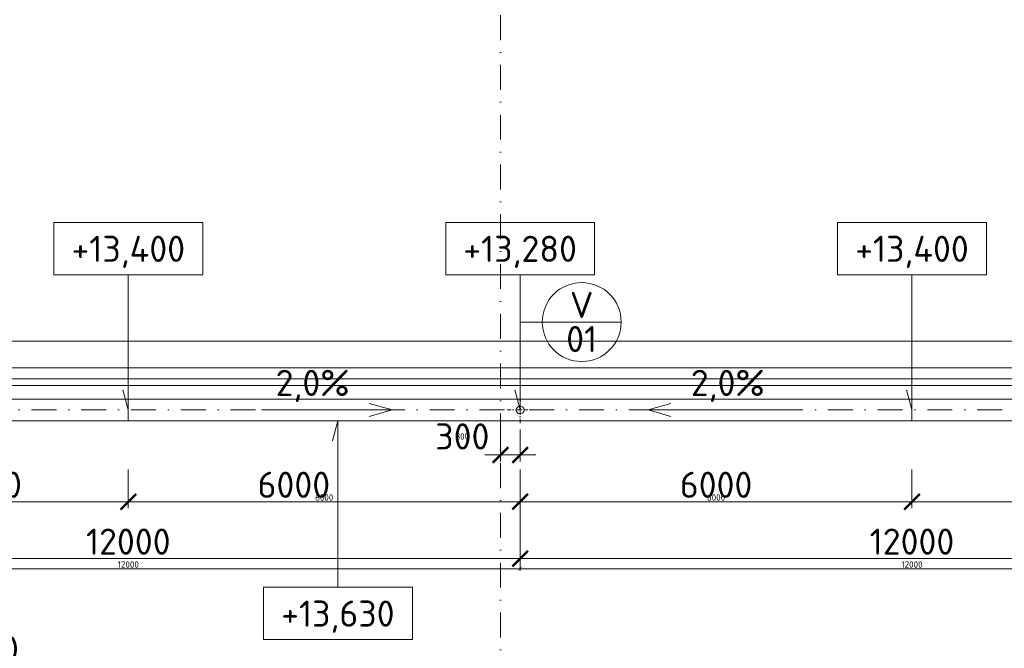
# Model space of a CAD drawing. Header units: millimetres. Extents: x -725694 to 5289369, y -1488057 to 2187451.
# Tile 164 of 256: x 10637 to 25714, y 227652 to 237275. Entities that reach past the tile are written whole.
import ezdxf
from ezdxf.enums import TextEntityAlignment as Align

# ---------------------------------------------------------------- set-up
doc = ezdxf.new("R2010")
doc.units = ezdxf.units.MM
doc.linetypes.add('CENTERX2', pattern=[101.6, 63.5, -12.7, 12.7, -12.7])
doc.linetypes.add('DASHDOT', pattern=[25.4, 12.7, -6.35, 0, -6.35])
doc.layers.get('Defpoints').update_dxf_attribs({"color": 8})
for name, color, linetype, lineweight in [('A99_N_kce-pohl', 1, 'Continuous', 9), ('A99_N_koty-200', 5, 'Continuous', 5), ('A99_N_koty-200 @ 200', 5, 'Continuous', 5), ('A99_N_koty-200 @ 50 (2)', 5, 'Continuous', 5), ('A99_N_koty-vysk', 160, 'Continuous', 5), ('A99_N_znaceni 200', 5, 'Continuous', 5), ('A99_S_kce-pohl', 7, 'Continuous', 5), ('A99_S_osy', 1, 'CENTERX2', 5)]:
    doc.layers.add(name, color=color, linetype=linetype, lineweight=lineweight)
doc.styles.add('A99_kota', font='isocpeur.ttf', dxfattribs={"height": 2})
doc.styles.add('A99_popis', font='isocpeur.ttf')
doc.styles.add('ad_popis 100', font='isocpeur.ttf', dxfattribs={"height": 200})
doc.dimstyles.new('A99_kota_200 new', dxfattribs={"dimscale": 200, "dimtxt": 2, "dimasz": 1.2, "dimexe": 0.5, "dimexo": 1.5, "dimgap": 0.3, "dimtad": 1, "dimdec": 0, "dimzin": 3, "dimdsep": 46, "dimtxsty": 'A99_kota', "dimblk": 'ARCHTICK', "dimcen": 2.5, "dimazin": 2, "dimtfac": 0.75, "dimtdec": 0, "dimtmove": 2, "dimatfit": 0, "dimfxl": 0, "dimtolj": 1, "dimtzin": 0, "dimlwd": 5, "dimlwe": 5, "dimarcsym": 0})

# ---------------------------------------------------------------- blocks, each defined once
blk = doc.blocks.new('_ArchTick')
at = {"color": 0, "linetype": 'ByBlock', "const_width": 0.15}
blk.add_lwpolyline([(-0.5, -0.5), (0.5, 0.5)], dxfattribs=at)
blk = doc.blocks.new('*D4494')
at = {"layer": 'A99_N_koty-200', "color": 0, "linetype": 'Continuous', "lineweight": 5, "transparency": 16777216}
for p, q in [((5860, 227380), (5860, 227480)), ((5860, 227380), (11930, 227380)), ((11930, 226580), (11930, 227480))]:
    blk.add_line(p, q, dxfattribs=at)
at = {"layer": 'Defpoints', "color": 0, "linetype": 'Continuous', "lineweight": 0, "transparency": 16777216}
for p in [(11930, 227380), (5860, 227175), (11930, 225255)]:
    blk.add_point(p, dxfattribs=at)
at = {"layer": 'A99_N_koty-200', "color": 0, "linetype": 'Continuous', "lineweight": 5, "transparency": 16777216, "xscale": 240, "yscale": 240, "zscale": 240, "rotation": 180}
blk.add_blockref('_ArchTick', (5860, 227380), dxfattribs=at)
at = {"layer": 'A99_N_koty-200', "color": 0, "linetype": 'Continuous', "lineweight": 5, "transparency": 16777216, "xscale": 240, "yscale": 240, "zscale": 240}
blk.add_blockref('_ArchTick', (11930, 227380), dxfattribs=at)
at = {"layer": 'A99_N_koty-200', "color": 0, "linetype": 'Continuous', "transparency": 16777216, "insert": (10065, 227640), "char_height": 400, "attachment_point": 5, "style": 'A99_kota'}
blk.add_mtext('\\A1;6070', dxfattribs=at)
blk = doc.blocks.new('*D4495')
at = {"layer": 'A99_N_koty-200', "color": 0, "linetype": 'Continuous', "lineweight": 5, "transparency": 16777216}
for p, q in [((5860, 227175), (5860, 227200)), ((5860, 227175), (11930, 227175)), ((11930, 226975), (11930, 227200))]:
    blk.add_line(p, q, dxfattribs=at)
at = {"layer": 'Defpoints', "color": 0, "linetype": 'Continuous', "lineweight": 0, "transparency": 16777216}
for p in [(5860, 227175), (11930, 227175), (11930, 225255)]:
    blk.add_point(p, dxfattribs=at)
at = {"layer": 'A99_N_koty-200', "color": 0, "linetype": 'Continuous', "lineweight": 5, "transparency": 16777216, "xscale": 60, "yscale": 60, "zscale": 60, "rotation": 180}
blk.add_blockref('_ArchTick', (5860, 227175), dxfattribs=at)
at = {"layer": 'A99_N_koty-200', "color": 0, "linetype": 'Continuous', "lineweight": 5, "transparency": 16777216, "xscale": 60, "yscale": 60, "zscale": 60}
blk.add_blockref('_ArchTick', (11930, 227175), dxfattribs=at)
at = {"layer": 'A99_N_koty-200', "color": 0, "linetype": 'Continuous', "transparency": 16777216, "insert": (8895, 227240), "char_height": 100, "attachment_point": 5, "style": 'A99_kota'}
blk.add_mtext('\\A1;6070', dxfattribs=at)
blk = doc.blocks.new('*D4960')
at = {"layer": 'A99_N_koty-200', "color": 0, "linetype": 'Continuous', "lineweight": 5, "transparency": 16777216}
for p, q in [((18000, 231000), (18000, 230512.5)), ((18300, 231000), (18300, 230512.5)), ((18000, 230612.5), (17760, 230612.5)), ((18000, 230612.5), (18300, 230612.5)), ((18300, 230612.5), (18540, 230612.5))]:
    blk.add_line(p, q, dxfattribs=at)
at = {"layer": 'Defpoints', "color": 0, "linetype": 'Continuous', "lineweight": 0, "transparency": 16777216}
for p in [(18000, 231300), (18300, 231300), (18300, 230612.5)]:
    blk.add_point(p, dxfattribs=at)
at = {"layer": 'A99_N_koty-200', "color": 0, "linetype": 'Continuous', "lineweight": 5, "transparency": 16777216, "xscale": 240, "yscale": 240, "zscale": 240}
blk.add_blockref('_ArchTick', (18000, 230612.5), dxfattribs=at)
at = {"layer": 'A99_N_koty-200', "color": 0, "linetype": 'Continuous', "lineweight": 5, "transparency": 16777216, "xscale": 240, "yscale": 240, "zscale": 240, "rotation": 180}
blk.add_blockref('_ArchTick', (18300, 230612.5), dxfattribs=at)
at = {"layer": 'A99_N_koty-200', "color": 0, "linetype": 'Continuous', "transparency": 16777216, "insert": (17415, 230895), "char_height": 400, "attachment_point": 5, "style": 'A99_kota'}
blk.add_mtext('\\A1;300', dxfattribs=at)
blk = doc.blocks.new('*D4961')
at = {"layer": 'A99_N_koty-200', "color": 0, "linetype": 'Continuous', "lineweight": 5, "transparency": 16777216}
for p, q in [((18000, 230812.5), (18000, 230587.5)), ((18300, 230812.5), (18300, 230587.5)), ((18000, 230612.5), (17940, 230612.5)), ((18000, 230612.5), (18300, 230612.5)), ((18300, 230612.5), (18360, 230612.5))]:
    blk.add_line(p, q, dxfattribs=at)
at = {"layer": 'Defpoints', "color": 0, "linetype": 'Continuous', "lineweight": 0, "transparency": 16777216}
for p in [(18000, 231300), (18300, 231300), (18300, 230612.5)]:
    blk.add_point(p, dxfattribs=at)
at = {"layer": 'A99_N_koty-200', "color": 0, "linetype": 'Continuous', "lineweight": 5, "transparency": 16777216, "xscale": 60, "yscale": 60, "zscale": 60}
blk.add_blockref('_ArchTick', (18000, 230612.5), dxfattribs=at)
at = {"layer": 'A99_N_koty-200', "color": 0, "linetype": 'Continuous', "lineweight": 5, "transparency": 16777216, "xscale": 60, "yscale": 60, "zscale": 60, "rotation": 180}
blk.add_blockref('_ArchTick', (18300, 230612.5), dxfattribs=at)
at = {"layer": 'A99_N_koty-200', "color": 0, "linetype": 'Continuous', "transparency": 16777216, "insert": (17415, 230895), "char_height": 100, "attachment_point": 5, "style": 'A99_kota'}
blk.add_mtext('\\A1;300', dxfattribs=at)
blk = doc.blocks.new('*D4966')
at = {"layer": 'A99_N_koty-200', "color": 0, "linetype": 'Continuous', "lineweight": 5, "transparency": 16777216}
for p, q in [((6300, 229825), (6300, 228925)), ((18300, 229825), (18300, 228925)), ((6300, 229025), (18300, 229025))]:
    blk.add_line(p, q, dxfattribs=at)
at = {"layer": 'Defpoints', "color": 0, "linetype": 'Continuous', "lineweight": 0, "transparency": 16777216}
for p in [(6300, 231300), (18300, 231300), (18300, 229025)]:
    blk.add_point(p, dxfattribs=at)
at = {"layer": 'A99_N_koty-200', "color": 0, "linetype": 'Continuous', "lineweight": 5, "transparency": 16777216, "xscale": 240, "yscale": 240, "zscale": 240, "rotation": 180}
blk.add_blockref('_ArchTick', (6300, 229025), dxfattribs=at)
at = {"layer": 'A99_N_koty-200', "color": 0, "linetype": 'Continuous', "lineweight": 5, "transparency": 16777216, "xscale": 240, "yscale": 240, "zscale": 240}
blk.add_blockref('_ArchTick', (18300, 229025), dxfattribs=at)
at = {"layer": 'A99_N_koty-200', "color": 0, "linetype": 'Continuous', "transparency": 16777216, "insert": (12300, 229285), "char_height": 400, "attachment_point": 5, "style": 'A99_kota'}
blk.add_mtext('\\A1;12000', dxfattribs=at)
blk = doc.blocks.new('*D4967')
at = {"layer": 'A99_N_koty-200', "color": 0, "linetype": 'Continuous', "lineweight": 5, "transparency": 16777216}
for p, q in [((6300, 229070), (6300, 228845)), ((18300, 229070), (18300, 228845)), ((6300, 228870), (18300, 228870))]:
    blk.add_line(p, q, dxfattribs=at)
at = {"layer": 'Defpoints', "color": 0, "linetype": 'Continuous', "lineweight": 0, "transparency": 16777216}
for p in [(6300, 231300), (18300, 231300), (18300, 228870)]:
    blk.add_point(p, dxfattribs=at)
at = {"layer": 'A99_N_koty-200', "color": 0, "linetype": 'Continuous', "lineweight": 5, "transparency": 16777216, "xscale": 60, "yscale": 60, "zscale": 60, "rotation": 180}
blk.add_blockref('_ArchTick', (6300, 228870), dxfattribs=at)
at = {"layer": 'A99_N_koty-200', "color": 0, "linetype": 'Continuous', "lineweight": 5, "transparency": 16777216, "xscale": 60, "yscale": 60, "zscale": 60}
blk.add_blockref('_ArchTick', (18300, 228870), dxfattribs=at)
at = {"layer": 'A99_N_koty-200', "color": 0, "linetype": 'Continuous', "transparency": 16777216, "insert": (12300, 228935), "char_height": 100, "attachment_point": 5, "style": 'A99_kota'}
blk.add_mtext('\\A1;12000', dxfattribs=at)
blk = doc.blocks.new('*D4969')
at = {"layer": 'A99_N_koty-200', "color": 0, "linetype": 'Continuous', "lineweight": 5, "transparency": 16777216}
for p, q in [((6300, 230390), (6300, 229795)), ((12300, 230390), (12300, 229795)), ((6300, 229895), (12300, 229895))]:
    blk.add_line(p, q, dxfattribs=at)
at = {"layer": 'Defpoints', "color": 0, "linetype": 'Continuous', "lineweight": 0, "transparency": 16777216}
for p in [(6300, 230690), (12300, 230690), (12300, 229895)]:
    blk.add_point(p, dxfattribs=at)
at = {"layer": 'A99_N_koty-200', "color": 0, "linetype": 'Continuous', "lineweight": 5, "transparency": 16777216, "xscale": 240, "yscale": 240, "zscale": 240, "rotation": 180}
blk.add_blockref('_ArchTick', (6300, 229895), dxfattribs=at)
at = {"layer": 'A99_N_koty-200', "color": 0, "linetype": 'Continuous', "lineweight": 5, "transparency": 16777216, "xscale": 240, "yscale": 240, "zscale": 240}
blk.add_blockref('_ArchTick', (12300, 229895), dxfattribs=at)
at = {"layer": 'A99_N_koty-200', "color": 0, "linetype": 'Continuous', "transparency": 16777216, "insert": (10115, 230155), "char_height": 400, "attachment_point": 5, "style": 'A99_kota'}
blk.add_mtext('\\A1;6000', dxfattribs=at)
blk = doc.blocks.new('*D4970')
at = {"layer": 'A99_N_koty-200', "color": 0, "linetype": 'Continuous', "lineweight": 5, "transparency": 16777216}
for p, q in [((6300, 230095), (6300, 229870)), ((12300, 230095), (12300, 229870)), ((6300, 229895), (12300, 229895))]:
    blk.add_line(p, q, dxfattribs=at)
at = {"layer": 'Defpoints', "color": 0, "linetype": 'Continuous', "lineweight": 0, "transparency": 16777216}
for p in [(6300, 230690), (12300, 230690), (12300, 229895)]:
    blk.add_point(p, dxfattribs=at)
at = {"layer": 'A99_N_koty-200', "color": 0, "linetype": 'Continuous', "lineweight": 5, "transparency": 16777216, "xscale": 60, "yscale": 60, "zscale": 60, "rotation": 180}
blk.add_blockref('_ArchTick', (6300, 229895), dxfattribs=at)
at = {"layer": 'A99_N_koty-200', "color": 0, "linetype": 'Continuous', "lineweight": 5, "transparency": 16777216, "xscale": 60, "yscale": 60, "zscale": 60}
blk.add_blockref('_ArchTick', (12300, 229895), dxfattribs=at)
at = {"layer": 'A99_N_koty-200', "color": 0, "linetype": 'Continuous', "transparency": 16777216, "insert": (9300, 229960), "char_height": 100, "attachment_point": 5, "style": 'A99_kota'}
blk.add_mtext('\\A1;6000', dxfattribs=at)
blk = doc.blocks.new('*D4972')
at = {"layer": 'A99_N_koty-200', "color": 0, "linetype": 'Continuous', "lineweight": 5, "transparency": 16777216}
for p, q in [((12300, 230390), (12300, 229795)), ((18300, 230390), (18300, 229795)), ((18300, 229895), (12300, 229895))]:
    blk.add_line(p, q, dxfattribs=at)
at = {"layer": 'Defpoints', "color": 0, "linetype": 'Continuous', "lineweight": 0, "transparency": 16777216}
for p in [(12300, 230690), (18300, 230690), (12300, 229895)]:
    blk.add_point(p, dxfattribs=at)
at = {"layer": 'A99_N_koty-200', "color": 0, "linetype": 'Continuous', "lineweight": 5, "transparency": 16777216, "xscale": 240, "yscale": 240, "zscale": 240, "rotation": 180}
blk.add_blockref('_ArchTick', (12300, 229895), dxfattribs=at)
at = {"layer": 'A99_N_koty-200', "color": 0, "linetype": 'Continuous', "lineweight": 5, "transparency": 16777216, "xscale": 240, "yscale": 240, "zscale": 240}
blk.add_blockref('_ArchTick', (18300, 229895), dxfattribs=at)
at = {"layer": 'A99_N_koty-200', "color": 0, "linetype": 'Continuous', "transparency": 16777216, "insert": (14835, 230155), "char_height": 400, "attachment_point": 5, "style": 'A99_kota'}
blk.add_mtext('\\A1;6000', dxfattribs=at)
blk = doc.blocks.new('*D4973')
at = {"layer": 'A99_N_koty-200', "color": 0, "linetype": 'Continuous', "lineweight": 5, "transparency": 16777216}
for p, q in [((12300, 230095), (12300, 229870)), ((18300, 230095), (18300, 229870)), ((18300, 229895), (12300, 229895))]:
    blk.add_line(p, q, dxfattribs=at)
at = {"layer": 'Defpoints', "color": 0, "linetype": 'Continuous', "lineweight": 0, "transparency": 16777216}
for p in [(12300, 230690), (18300, 230690), (12300, 229895)]:
    blk.add_point(p, dxfattribs=at)
at = {"layer": 'A99_N_koty-200', "color": 0, "linetype": 'Continuous', "lineweight": 5, "transparency": 16777216, "xscale": 60, "yscale": 60, "zscale": 60, "rotation": 180}
blk.add_blockref('_ArchTick', (12300, 229895), dxfattribs=at)
at = {"layer": 'A99_N_koty-200', "color": 0, "linetype": 'Continuous', "lineweight": 5, "transparency": 16777216, "xscale": 60, "yscale": 60, "zscale": 60}
blk.add_blockref('_ArchTick', (18300, 229895), dxfattribs=at)
at = {"layer": 'A99_N_koty-200', "color": 0, "linetype": 'Continuous', "transparency": 16777216, "insert": (15300, 229960), "char_height": 100, "attachment_point": 5, "style": 'A99_kota'}
blk.add_mtext('\\A1;6000', dxfattribs=at)
blk = doc.blocks.new('*U66')
at = {"color": 0, "linetype": 'ByBlock'}
for p, q in [((5.7, -4), (5.7, -14.35)), ((5.7, -14.35), (5.286, -12.805))]:
    blk.add_line(p, q, dxfattribs=at)
blk.add_lwpolyline([(0, -4), (11.4, -4), (11.4, 0), (0, 0)], close=True, dxfattribs=at)
at = {"color": 0, "linetype": 'ByBlock', "style": 'A99_kota'}
for tag, p in [('VYSKA', (5.7, -2.241)), ('VYSKA_POPIS1', (5.7, -6.041)), ('VYSKA_POPIS2', (5.9, -9.541)), ('VYSKA_POPIS3', (5.9, -13.041))]:
    blk.add_attdef(tag, text='', height=2, dxfattribs=at).set_placement(p, align=Align.MIDDLE)
blk = doc.blocks.new('*U67')
at = {"color": 0, "linetype": 'ByBlock'}
for p, q in [((5.7, 12.75), (5.286, 11.205)), ((5.7, 0), (5.7, 12.75))]:
    blk.add_line(p, q, dxfattribs=at)
blk.add_lwpolyline([(0, -4), (11.4, -4), (11.4, 0), (0, 0)], close=True, dxfattribs=at)
at = {"color": 0, "linetype": 'ByBlock', "style": 'A99_kota'}
for tag, p in [('VYSKA', (5.7, -2.241)), ('VYSKA_POPIS1', (5.7, -6.041)), ('VYSKA_POPIS2', (5.9, -9.541)), ('VYSKA_POPIS3', (5.9, -13.041))]:
    blk.add_attdef(tag, text='', height=2, dxfattribs=at).set_placement(p, align=Align.MIDDLE)
blk = doc.blocks.new('*D5050')
at = {"layer": 'A99_N_koty-200', "color": 0, "linetype": 'Continuous', "lineweight": 5, "transparency": 16777216}
for p, q in [((18300, 229825), (18300, 228925)), ((30300, 229825), (30300, 228925)), ((18300, 229025), (30300, 229025))]:
    blk.add_line(p, q, dxfattribs=at)
at = {"layer": 'Defpoints', "color": 0, "linetype": 'Continuous', "lineweight": 0, "transparency": 16777216}
for p in [(18300, 231300), (30300, 231300), (30300, 229025)]:
    blk.add_point(p, dxfattribs=at)
at = {"layer": 'A99_N_koty-200', "color": 0, "linetype": 'Continuous', "lineweight": 5, "transparency": 16777216, "xscale": 240, "yscale": 240, "zscale": 240, "rotation": 180}
blk.add_blockref('_ArchTick', (18300, 229025), dxfattribs=at)
at = {"layer": 'A99_N_koty-200', "color": 0, "linetype": 'Continuous', "lineweight": 5, "transparency": 16777216, "xscale": 240, "yscale": 240, "zscale": 240}
blk.add_blockref('_ArchTick', (30300, 229025), dxfattribs=at)
at = {"layer": 'A99_N_koty-200', "color": 0, "linetype": 'Continuous', "transparency": 16777216, "insert": (24300, 229285), "char_height": 400, "attachment_point": 5, "style": 'A99_kota'}
blk.add_mtext('\\A1;12000', dxfattribs=at)
blk = doc.blocks.new('*D5051')
at = {"layer": 'A99_N_koty-200', "color": 0, "linetype": 'Continuous', "lineweight": 5, "transparency": 16777216}
for p, q in [((18300, 229070), (18300, 228845)), ((30300, 229070), (30300, 228845)), ((18300, 228870), (30300, 228870))]:
    blk.add_line(p, q, dxfattribs=at)
at = {"layer": 'Defpoints', "color": 0, "linetype": 'Continuous', "lineweight": 0, "transparency": 16777216}
for p in [(18300, 231300), (30300, 231300), (30300, 228870)]:
    blk.add_point(p, dxfattribs=at)
at = {"layer": 'A99_N_koty-200', "color": 0, "linetype": 'Continuous', "lineweight": 5, "transparency": 16777216, "xscale": 60, "yscale": 60, "zscale": 60, "rotation": 180}
blk.add_blockref('_ArchTick', (18300, 228870), dxfattribs=at)
at = {"layer": 'A99_N_koty-200', "color": 0, "linetype": 'Continuous', "lineweight": 5, "transparency": 16777216, "xscale": 60, "yscale": 60, "zscale": 60}
blk.add_blockref('_ArchTick', (30300, 228870), dxfattribs=at)
at = {"layer": 'A99_N_koty-200', "color": 0, "linetype": 'Continuous', "transparency": 16777216, "insert": (24300, 228935), "char_height": 100, "attachment_point": 5, "style": 'A99_kota'}
blk.add_mtext('\\A1;12000', dxfattribs=at)
blk = doc.blocks.new('*D5053')
at = {"layer": 'A99_N_koty-200', "color": 0, "linetype": 'Continuous', "lineweight": 5, "transparency": 16777216}
for p, q in [((18300, 230390), (18300, 229795)), ((24300, 230390), (24300, 229795)), ((18300, 229895), (24300, 229895))]:
    blk.add_line(p, q, dxfattribs=at)
at = {"layer": 'Defpoints', "color": 0, "linetype": 'Continuous', "lineweight": 0, "transparency": 16777216}
for p in [(18300, 230690), (24300, 230690), (24300, 229895)]:
    blk.add_point(p, dxfattribs=at)
at = {"layer": 'A99_N_koty-200', "color": 0, "linetype": 'Continuous', "lineweight": 5, "transparency": 16777216, "xscale": 240, "yscale": 240, "zscale": 240, "rotation": 180}
blk.add_blockref('_ArchTick', (18300, 229895), dxfattribs=at)
at = {"layer": 'A99_N_koty-200', "color": 0, "linetype": 'Continuous', "lineweight": 5, "transparency": 16777216, "xscale": 240, "yscale": 240, "zscale": 240}
blk.add_blockref('_ArchTick', (24300, 229895), dxfattribs=at)
at = {"layer": 'A99_N_koty-200', "color": 0, "linetype": 'Continuous', "transparency": 16777216, "insert": (21300, 230155), "char_height": 400, "attachment_point": 5, "style": 'A99_kota'}
blk.add_mtext('\\A1;6000', dxfattribs=at)
blk = doc.blocks.new('*D5054')
at = {"layer": 'A99_N_koty-200', "color": 0, "linetype": 'Continuous', "lineweight": 5, "transparency": 16777216}
for p, q in [((18300, 230095), (18300, 229870)), ((24300, 230095), (24300, 229870)), ((18300, 229895), (24300, 229895))]:
    blk.add_line(p, q, dxfattribs=at)
at = {"layer": 'Defpoints', "color": 0, "linetype": 'Continuous', "lineweight": 0, "transparency": 16777216}
for p in [(18300, 230690), (24300, 230690), (24300, 229895)]:
    blk.add_point(p, dxfattribs=at)
at = {"layer": 'A99_N_koty-200', "color": 0, "linetype": 'Continuous', "lineweight": 5, "transparency": 16777216, "xscale": 60, "yscale": 60, "zscale": 60, "rotation": 180}
blk.add_blockref('_ArchTick', (18300, 229895), dxfattribs=at)
at = {"layer": 'A99_N_koty-200', "color": 0, "linetype": 'Continuous', "lineweight": 5, "transparency": 16777216, "xscale": 60, "yscale": 60, "zscale": 60}
blk.add_blockref('_ArchTick', (24300, 229895), dxfattribs=at)
at = {"layer": 'A99_N_koty-200', "color": 0, "linetype": 'Continuous', "transparency": 16777216, "insert": (21300, 229960), "char_height": 100, "attachment_point": 5, "style": 'A99_kota'}
blk.add_mtext('\\A1;6000', dxfattribs=at)
blk = doc.blocks.new('*D5056')
at = {"layer": 'A99_N_koty-200', "color": 0, "linetype": 'Continuous', "lineweight": 5, "transparency": 16777216}
for p, q in [((24300, 230390), (24300, 229795)), ((30300, 230390), (30300, 229795)), ((30300, 229895), (24300, 229895))]:
    blk.add_line(p, q, dxfattribs=at)
at = {"layer": 'Defpoints', "color": 0, "linetype": 'Continuous', "lineweight": 0, "transparency": 16777216}
for p in [(24300, 230690), (30300, 230690), (24300, 229895)]:
    blk.add_point(p, dxfattribs=at)
at = {"layer": 'A99_N_koty-200', "color": 0, "linetype": 'Continuous', "lineweight": 5, "transparency": 16777216, "xscale": 240, "yscale": 240, "zscale": 240, "rotation": 180}
blk.add_blockref('_ArchTick', (24300, 229895), dxfattribs=at)
at = {"layer": 'A99_N_koty-200', "color": 0, "linetype": 'Continuous', "lineweight": 5, "transparency": 16777216, "xscale": 240, "yscale": 240, "zscale": 240}
blk.add_blockref('_ArchTick', (30300, 229895), dxfattribs=at)
at = {"layer": 'A99_N_koty-200', "color": 0, "linetype": 'Continuous', "transparency": 16777216, "insert": (27300, 230155), "char_height": 400, "attachment_point": 5, "style": 'A99_kota'}
blk.add_mtext('\\A1;6000', dxfattribs=at)
blk = doc.blocks.new('*D5057')
at = {"layer": 'A99_N_koty-200', "color": 0, "linetype": 'Continuous', "lineweight": 5, "transparency": 16777216}
for p, q in [((24300, 230095), (24300, 229870)), ((30300, 230095), (30300, 229870)), ((30300, 229895), (24300, 229895))]:
    blk.add_line(p, q, dxfattribs=at)
at = {"layer": 'Defpoints', "color": 0, "linetype": 'Continuous', "lineweight": 0, "transparency": 16777216}
for p in [(24300, 230690), (30300, 230690), (24300, 229895)]:
    blk.add_point(p, dxfattribs=at)
at = {"layer": 'A99_N_koty-200', "color": 0, "linetype": 'Continuous', "lineweight": 5, "transparency": 16777216, "xscale": 60, "yscale": 60, "zscale": 60, "rotation": 180}
blk.add_blockref('_ArchTick', (24300, 229895), dxfattribs=at)
at = {"layer": 'A99_N_koty-200', "color": 0, "linetype": 'Continuous', "lineweight": 5, "transparency": 16777216, "xscale": 60, "yscale": 60, "zscale": 60}
blk.add_blockref('_ArchTick', (30300, 229895), dxfattribs=at)
at = {"layer": 'A99_N_koty-200', "color": 0, "linetype": 'Continuous', "transparency": 16777216, "insert": (27300, 229960), "char_height": 100, "attachment_point": 5, "style": 'A99_kota'}
blk.add_mtext('\\A1;6000', dxfattribs=at)
blk = doc.blocks.new('*U20')
at = {"color": 0, "linetype": 'ByBlock'}
blk.add_line((-3.02, 0), (3.02, 0), dxfattribs=at)
blk.add_circle((0, 0), 3.02, dxfattribs=at)
at = {"color": 0, "linetype": 'ByBlock', "style": 'A99_popis'}
for tag, p in [('KATEGORIE', (0, 1.31)), ('PRVEK', (0, -1.298))]:
    blk.add_attdef(tag, text='', height=2, dxfattribs=at).set_placement(p, align=Align.MIDDLE_CENTER)
blk = doc.blocks.new('*D5773')
at = {"layer": 'A99_N_koty-200', "color": 0, "linetype": 'Continuous', "lineweight": 5, "transparency": 16777216}
for p, q in [((10210, 231135), (9310, 231135)), ((9410, 225255), (9410, 231135)), ((10210, 225255), (9310, 225255))]:
    blk.add_line(p, q, dxfattribs=at)
at = {"layer": 'Defpoints', "color": 0, "linetype": 'Continuous', "lineweight": 0, "transparency": 16777216}
for p in [(9410, 231135), (11735, 231135), (11960, 225255)]:
    blk.add_point(p, dxfattribs=at)
at = {"layer": 'A99_N_koty-200', "color": 0, "linetype": 'Continuous', "lineweight": 5, "transparency": 16777216, "xscale": 240, "yscale": 240, "zscale": 240}
for p, rotation in [((9410, 231135), 90), ((9410, 225255), 270)]:
    blk.add_blockref('_ArchTick', p, dxfattribs=dict(at, rotation=rotation))
at = {"layer": 'A99_N_koty-200', "color": 0, "linetype": 'Continuous', "transparency": 16777216, "insert": (9150, 228195), "char_height": 400, "attachment_point": 5, "rotation": 90, "style": 'A99_kota'}
blk.add_mtext('\\A1;5880', dxfattribs=at)
blk = doc.blocks.new('*D5774')
at = {"layer": 'A99_N_koty-200', "color": 0, "linetype": 'Continuous', "lineweight": 5, "transparency": 16777216}
for p, q in [((9610, 231135), (9385, 231135)), ((9410, 225255), (9410, 231135)), ((9610, 225255), (9385, 225255))]:
    blk.add_line(p, q, dxfattribs=at)
at = {"layer": 'Defpoints', "color": 0, "linetype": 'Continuous', "lineweight": 0, "transparency": 16777216}
for p in [(9410, 231135), (11735, 231135), (11960, 225255)]:
    blk.add_point(p, dxfattribs=at)
at = {"layer": 'A99_N_koty-200', "color": 0, "linetype": 'Continuous', "lineweight": 5, "transparency": 16777216, "xscale": 60, "yscale": 60, "zscale": 60}
for p, rotation in [((9410, 231135), 90), ((9410, 225255), 270)]:
    blk.add_blockref('_ArchTick', p, dxfattribs=dict(at, rotation=rotation))
at = {"layer": 'A99_N_koty-200', "color": 0, "linetype": 'Continuous', "transparency": 16777216, "insert": (9345, 228195), "char_height": 100, "attachment_point": 5, "rotation": 90, "style": 'A99_kota'}
blk.add_mtext('\\A1;5880', dxfattribs=at)
blk = doc.blocks.new('*U6030')
at = {"layer": 'A99_N_koty-200 @ 200', "linetype": 'Continuous'}
dim = blk.add_linear_dim(base=(11930, 227380), p1=(5860, 227175), p2=(11930, 225255), dimstyle='A99_kota_200 new', override={"dimscale": 200, "dimtix": 1, "dimtofl": 1, "dimtmove": 2, "dimatfit": 0}, dxfattribs=at)
dim.commit()
dim.dimension.update_dxf_attribs({"geometry": '*D4494', "text_midpoint": (10065, 227640), "dimtype": 128})
at = {"layer": 'A99_N_koty-200 @ 50 (2)', "linetype": 'Continuous'}
dim = blk.add_linear_dim(base=(11930, 227175), p1=(5860, 227175), p2=(11930, 225255), dimstyle='A99_kota_200 new', override={"dimscale": 50, "dimtix": 1, "dimtofl": 1, "dimtmove": 2, "dimatfit": 0}, dxfattribs=at)
dim.commit()
dim.dimension.update_dxf_attribs({"geometry": '*D4495', "text_midpoint": (8895, 227240)})
blk = doc.blocks.new('*U6151')
at = {"layer": 'A99_N_koty-200 @ 200', "linetype": 'Continuous'}
dim = blk.add_linear_dim(base=(18300, 230612.5), p1=(18000, 231300), p2=(18300, 231300), dimstyle='A99_kota_200 new', override={"dimscale": 200, "dimtix": 1, "dimtofl": 1, "dimtmove": 2, "dimatfit": 0}, dxfattribs=at)
dim.commit()
dim.dimension.update_dxf_attribs({"geometry": '*D4960', "text_midpoint": (17415, 230895), "dimtype": 128})
at = {"layer": 'A99_N_koty-200 @ 50 (2)', "linetype": 'Continuous'}
dim = blk.add_linear_dim(base=(18300, 230612.5), p1=(18000, 231300), p2=(18300, 231300), dimstyle='A99_kota_200 new', override={"dimscale": 50, "dimtix": 1, "dimtofl": 1, "dimtmove": 2, "dimatfit": 0}, dxfattribs=at)
dim.commit()
dim.dimension.update_dxf_attribs({"geometry": '*D4961', "text_midpoint": (17415, 230895), "dimtype": 128})
blk = doc.blocks.new('*U6153')
at = {"layer": 'A99_N_koty-200 @ 200', "linetype": 'Continuous'}
dim = blk.add_linear_dim(base=(18300, 229025), p1=(6300, 231300), p2=(18300, 231300), dimstyle='A99_kota_200 new', override={"dimscale": 200, "dimtix": 1, "dimtofl": 1, "dimtmove": 2, "dimatfit": 0}, dxfattribs=at)
dim.commit()
dim.dimension.update_dxf_attribs({"geometry": '*D4966', "text_midpoint": (12300, 229285)})
at = {"layer": 'A99_N_koty-200 @ 50 (2)', "linetype": 'Continuous'}
dim = blk.add_linear_dim(base=(18300, 228870), p1=(6300, 231300), p2=(18300, 231300), dimstyle='A99_kota_200 new', override={"dimscale": 50, "dimtix": 1, "dimtofl": 1, "dimtmove": 2, "dimatfit": 0}, dxfattribs=at)
dim.commit()
dim.dimension.update_dxf_attribs({"geometry": '*D4967', "text_midpoint": (12300, 228935)})
blk = doc.blocks.new('*U6154')
at = {"layer": 'A99_N_koty-200 @ 200', "linetype": 'Continuous'}
dim = blk.add_linear_dim(base=(12300, 229895), p1=(6300, 230690), p2=(12300, 230690), dimstyle='A99_kota_200 new', override={"dimscale": 200, "dimtix": 1, "dimtofl": 1, "dimtmove": 2, "dimatfit": 0}, dxfattribs=at)
dim.commit()
dim.dimension.update_dxf_attribs({"geometry": '*D4969', "text_midpoint": (10115, 230155), "dimtype": 128})
at = {"layer": 'A99_N_koty-200 @ 50 (2)', "linetype": 'Continuous'}
dim = blk.add_linear_dim(base=(12300, 229895), p1=(6300, 230690), p2=(12300, 230690), dimstyle='A99_kota_200 new', override={"dimscale": 50, "dimtix": 1, "dimtofl": 1, "dimtmove": 2, "dimatfit": 0}, dxfattribs=at)
dim.commit()
dim.dimension.update_dxf_attribs({"geometry": '*D4970', "text_midpoint": (9300, 229960)})
blk = doc.blocks.new('*U6155')
at = {"layer": 'A99_N_koty-200 @ 200', "linetype": 'Continuous'}
dim = blk.add_linear_dim(base=(12300, 229895), p1=(18300, 230690), p2=(12300, 230690), angle=180, dimstyle='A99_kota_200 new', override={"dimscale": 200, "dimtix": 1, "dimtofl": 1, "dimtmove": 2, "dimatfit": 0}, dxfattribs=at)
dim.commit()
dim.dimension.update_dxf_attribs({"geometry": '*D4972', "text_midpoint": (14835, 230155), "dimtype": 128})
at = {"layer": 'A99_N_koty-200 @ 50 (2)', "linetype": 'Continuous'}
dim = blk.add_linear_dim(base=(12300, 229895), p1=(18300, 230690), p2=(12300, 230690), angle=180, dimstyle='A99_kota_200 new', override={"dimscale": 50, "dimtix": 1, "dimtofl": 1, "dimtmove": 2, "dimatfit": 0}, dxfattribs=at)
dim.commit()
dim.dimension.update_dxf_attribs({"geometry": '*D4973', "text_midpoint": (15300, 229960)})
blk = doc.blocks.new('*U6181')
at = {"layer": 'A99_N_koty-200 @ 200', "linetype": 'Continuous'}
dim = blk.add_linear_dim(base=(30300, 229025), p1=(18300, 231300), p2=(30300, 231300), dimstyle='A99_kota_200 new', override={"dimscale": 200, "dimtix": 1, "dimtofl": 1, "dimtmove": 2, "dimatfit": 0}, dxfattribs=at)
dim.commit()
dim.dimension.update_dxf_attribs({"geometry": '*D5050', "text_midpoint": (24300, 229285)})
at = {"layer": 'A99_N_koty-200 @ 50 (2)', "linetype": 'Continuous'}
dim = blk.add_linear_dim(base=(30300, 228870), p1=(18300, 231300), p2=(30300, 231300), dimstyle='A99_kota_200 new', override={"dimscale": 50, "dimtix": 1, "dimtofl": 1, "dimtmove": 2, "dimatfit": 0}, dxfattribs=at)
dim.commit()
dim.dimension.update_dxf_attribs({"geometry": '*D5051', "text_midpoint": (24300, 228935)})
blk = doc.blocks.new('*U6182')
at = {"layer": 'A99_N_koty-200 @ 200', "linetype": 'Continuous'}
dim = blk.add_linear_dim(base=(24300, 229895), p1=(18300, 230690), p2=(24300, 230690), dimstyle='A99_kota_200 new', override={"dimscale": 200, "dimtix": 1, "dimtofl": 1, "dimtmove": 2, "dimatfit": 0}, dxfattribs=at)
dim.commit()
dim.dimension.update_dxf_attribs({"geometry": '*D5053', "text_midpoint": (21300, 230155)})
at = {"layer": 'A99_N_koty-200 @ 50 (2)', "linetype": 'Continuous'}
dim = blk.add_linear_dim(base=(24300, 229895), p1=(18300, 230690), p2=(24300, 230690), dimstyle='A99_kota_200 new', override={"dimscale": 50, "dimtix": 1, "dimtofl": 1, "dimtmove": 2, "dimatfit": 0}, dxfattribs=at)
dim.commit()
dim.dimension.update_dxf_attribs({"geometry": '*D5054', "text_midpoint": (21300, 229960)})
blk = doc.blocks.new('*U6183')
at = {"layer": 'A99_N_koty-200 @ 200', "linetype": 'Continuous'}
dim = blk.add_linear_dim(base=(24300, 229895), p1=(30300, 230690), p2=(24300, 230690), angle=180, dimstyle='A99_kota_200 new', override={"dimscale": 200, "dimtix": 1, "dimtofl": 1, "dimtmove": 2, "dimatfit": 0}, dxfattribs=at)
dim.commit()
dim.dimension.update_dxf_attribs({"geometry": '*D5056', "text_midpoint": (27300, 230155)})
at = {"layer": 'A99_N_koty-200 @ 50 (2)', "linetype": 'Continuous'}
dim = blk.add_linear_dim(base=(24300, 229895), p1=(30300, 230690), p2=(24300, 230690), angle=180, dimstyle='A99_kota_200 new', override={"dimscale": 50, "dimtix": 1, "dimtofl": 1, "dimtmove": 2, "dimatfit": 0}, dxfattribs=at)
dim.commit()
dim.dimension.update_dxf_attribs({"geometry": '*D5057', "text_midpoint": (27300, 229960)})
blk = doc.blocks.new('*U6432')
at = {"layer": 'A99_N_koty-200 @ 200', "linetype": 'Continuous'}
dim = blk.add_linear_dim(base=(9410, 231135), p1=(11960, 225255), p2=(11735, 231135), angle=90, dimstyle='A99_kota_200 new', override={"dimscale": 200, "dimtix": 1, "dimtofl": 1, "dimtmove": 2, "dimatfit": 0}, dxfattribs=at)
dim.commit()
dim.dimension.update_dxf_attribs({"geometry": '*D5773', "text_midpoint": (9150, 228195)})
at = {"layer": 'A99_N_koty-200 @ 50 (2)', "linetype": 'Continuous'}
dim = blk.add_linear_dim(base=(9410, 231135), p1=(11960, 225255), p2=(11735, 231135), angle=90, dimstyle='A99_kota_200 new', override={"dimscale": 50, "dimtix": 1, "dimtofl": 1, "dimtmove": 2, "dimatfit": 0}, dxfattribs=at)
dim.commit()
dim.dimension.update_dxf_attribs({"geometry": '*D5774', "text_midpoint": (9345, 228195)})

msp = doc.modelspace()

# ---------------------------------------------------------------- linework, layer by layer
at = {"layer": 'A99_N_kce-pohl', "linetype": 'Continuous', "ltscale": 25}
msp.add_lwpolyline([(138440, 231135), (138440, 231465), (6000, 231465), (6000, 231135)], close=True, dxfattribs=at)
at = {"layer": 'A99_N_kce-pohl', "linetype": 'Continuous', "lineweight": 5}
for points in [[(12300, 231135), (12300, 231465)], [(24300, 231135), (24300, 231465)]]:
    msp.add_lwpolyline(points, dxfattribs=at)
at = {"layer": 'A99_N_kce-pohl', "linetype": 'DASHDOT', "lineweight": 5, "ltscale": 5}
for points in [[(18300, 231100), (18300, 231500)], [(18100, 231300), (18500, 231300)]]:
    msp.add_lwpolyline(points, dxfattribs=at)
at = {"layer": 'A99_N_kce-pohl', "linetype": 'Continuous'}
msp.add_circle((18300, 231300), 60, dxfattribs=at)
at = {"layer": 'A99_N_koty-vysk'}
for points in [[(16340, 231300), (14340, 231300)], [(16340, 231300), (15990, 231400)], [(16340, 231300), (15990, 231200)], [(20260, 231300), (20610, 231400)], [(20260, 231300), (22260, 231300)], [(20260, 231300), (20610, 231200)]]:
    msp.add_lwpolyline(points, dxfattribs=at)
at = {"layer": 'A99_N_znaceni 200'}
msp.add_lwpolyline([(18638.5, 232646.5), (18300, 232646.5)], dxfattribs=at)
at = {"layer": 'A99_S_kce-pohl', "linetype": 'Continuous', "ltscale": 25}
for p, q in [((6000, 232355.1), (138440, 232355.1)), ((6000, 231945.1), (138440, 231945.1))]:
    msp.add_line(p, q, dxfattribs=at)
msp.add_lwpolyline([(5860, 231775), (138440, 231775), (138440, 231675), (5860, 231675)], close=True, dxfattribs=at)
at = {"layer": 'A99_S_osy', "linetype": 'DASHDOT', "lineweight": 5, "ltscale": 30}
for points in [[(18000, 250300), (18000, 175430)], [(152950, 231300), (4375, 231300)]]:
    msp.add_lwpolyline(points, dxfattribs=at)

# ---------------------------------------------------------------- block references
at = {"layer": 'A99_N_koty-200', "color": 3, "linetype": 'Continuous', "lineweight": 0}
for name in ['*U6153', '*U6151', '*U6181', '*U6432', '*U6154', '*U6155', '*U6182', '*U6183', '*U6030']:
    msp.add_blockref(name, (0, 0), dxfattribs=at)
at = {"layer": 'A99_N_koty-vysk', "xscale": 200, "yscale": 200, "zscale": 200}
for name, p, values in [('*U66', (11160, 234170), {'VYSKA': '+13,400'}), ('*U66', (17160, 234170), {'VYSKA': '+13,280'}), ('*U66', (23160, 234170), {'VYSKA': '+13,400'}), ('*U67', (14369.3, 228585), {'VYSKA': '+13,630'})]:
    msp.add_blockref(name, p, dxfattribs=at).add_auto_attribs(values)
at = {"layer": 'A99_N_znaceni 200', "xscale": 200, "yscale": 200, "zscale": 200}
msp.add_blockref('*U20', (19242.5, 232646.5), dxfattribs=at).add_auto_attribs({'KATEGORIE': 'V', 'PRVEK': '01'})

# ---------------------------------------------------------------- texts
at = {"layer": 'A99_N_koty-vysk', "char_height": 400, "style": 'ad_popis 100'}
for insert, attachment_point in [((15687, 231915), 3), ((20913, 231915), 1)]:
    msp.add_mtext_dynamic_manual_height_columns('2,0%', width=673.852, gutter_width=2000, heights=[0], dxfattribs=dict(at, insert=insert, attachment_point=attachment_point))

doc.saveas('drawing.dxf')
